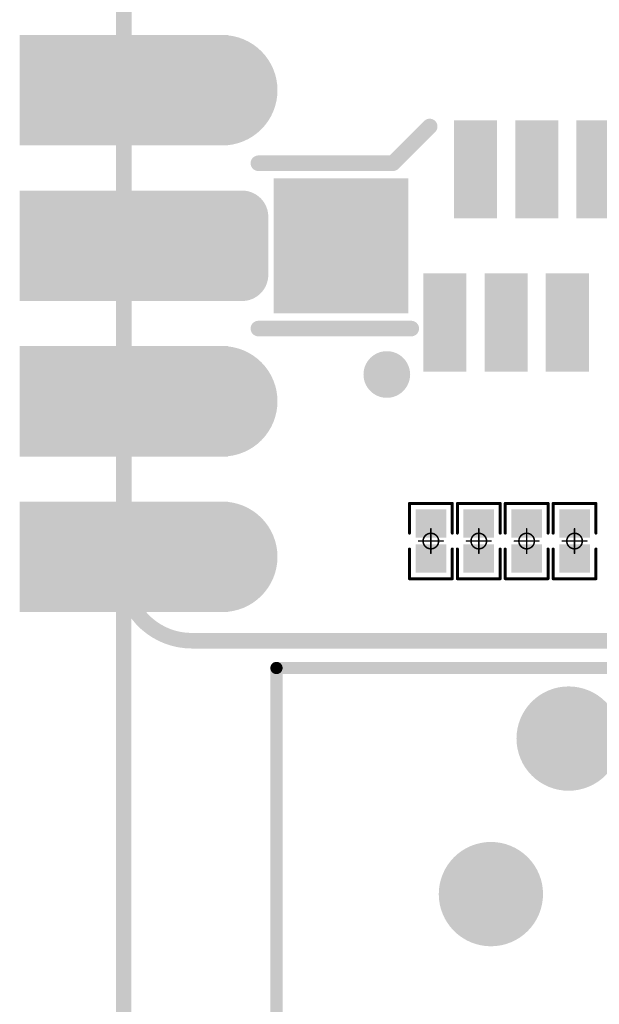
# Model space of a CAD drawing. Header units: millimetres. Extents: x 147.2 to 171.6, y 51.2 to 125.6.
# Tile 2 of 11: x 147.2 to 156.7, y 67.3 to 83.3. Entities that reach past the tile are written whole.
import ezdxf

# ---------------------------------------------------------------- set-up
doc = ezdxf.new("R2010")
doc.units = ezdxf.units.MM
for name, color, linetype in [('BottomLayer', 5, 'Continuous'), ('BottomSolder', 6, 'Continuous'), ('KeepOutLayer', 6, 'Continuous'), ('Mechanical1', 6, 'Continuous'), ('Mechanical15', 56, 'Continuous'), ('MidLayer1', 16, 'Continuous'), ('MidLayer2', 76, 'Continuous'), ('MidLayer3', 90, 'Continuous'), ('MidLayer4', 156, 'Continuous'), ('MultiLayer', 9, 'Continuous'), ('PadHoleLayer', 156, 'Continuous'), ('TopLayer', 1, 'Continuous'), ('TopOverlay', 2, 'Continuous'), ('TopPaste', 8, 'Continuous'), ('TopSolder', 216, 'Continuous')]:
    doc.layers.add(name, color=color, linetype=linetype)

# ---------------------------------------------------------------- blocks, each defined once
blk = doc.blocks.new('RJ45_9')
at = {"layer": 'BottomLayer', "const_width": 0.75}
for points in [[(6.879, 3.759, 1), (7.629, 3.759, 1)], [(9.419, 2.489, 1), (10.169, 2.489, 1)]]:
    blk.add_lwpolyline(points, format="xyb", close=True, dxfattribs=at)
at = {"layer": 'BottomSolder', "const_width": 0.852}
for points in [[(6.828, 3.759, 1), (7.68, 3.759, 1)], [(9.368, 2.489, 1), (10.22, 2.489, 1)]]:
    blk.add_lwpolyline(points, format="xyb", close=True, dxfattribs=at)
at = {"layer": 'MidLayer1', "const_width": 0.75}
for points in [[(6.879, 3.759, 1), (7.629, 3.759, 1)], [(9.419, 2.489, 1), (10.169, 2.489, 1)]]:
    blk.add_lwpolyline(points, format="xyb", close=True, dxfattribs=at)
at = {"layer": 'MidLayer2', "const_width": 0.75}
for points in [[(6.879, 3.759, 1), (7.629, 3.759, 1)], [(9.419, 2.489, 1), (10.169, 2.489, 1)]]:
    blk.add_lwpolyline(points, format="xyb", close=True, dxfattribs=at)
at = {"layer": 'MidLayer3', "const_width": 0.75}
for points in [[(6.879, 3.759, 1), (7.629, 3.759, 1)], [(9.419, 2.489, 1), (10.169, 2.489, 1)]]:
    blk.add_lwpolyline(points, format="xyb", close=True, dxfattribs=at)
at = {"layer": 'MidLayer4', "const_width": 0.75}
for points in [[(6.879, 3.759, 1), (7.629, 3.759, 1)], [(9.419, 2.489, 1), (10.169, 2.489, 1)]]:
    blk.add_lwpolyline(points, format="xyb", close=True, dxfattribs=at)
at = {"layer": 'MultiLayer', "const_width": 0.75}
for points in [[(6.879, 3.759, 1), (7.629, 3.759, 1)], [(9.419, 2.489, 1), (10.169, 2.489, 1)]]:
    blk.add_lwpolyline(points, format="xyb", close=True, dxfattribs=at)
at = {"layer": 'PadHoleLayer', "const_width": 0.5}
for points in [[(7.004, 3.759, 1), (7.504, 3.759, 1)], [(9.544, 2.489, 1), (10.044, 2.489, 1)]]:
    blk.add_lwpolyline(points, format="xyb", close=True, dxfattribs=at)
at = {"layer": 'TopLayer', "const_width": 0.75}
for points in [[(6.879, 3.759, 1), (7.629, 3.759, 1)], [(9.419, 2.489, 1), (10.169, 2.489, 1)]]:
    blk.add_lwpolyline(points, format="xyb", close=True, dxfattribs=at)
at = {"layer": 'TopOverlay', "const_width": 0.2}
for points in [[(-2.537, 7.264), (10.947, 7.264)], [(10.947, 7.264), (10.947, -8.738)]]:
    blk.add_lwpolyline(points, dxfattribs=at)
at = {"layer": 'TopOverlay', "const_width": 0.1}
blk.add_lwpolyline([(10.897, 7.264, 1), (10.997, 7.264, 1)], format="xyb", close=True, dxfattribs=at)
blk.add_lwpolyline([(10.897, 7.264, 1), (10.997, 7.264, 1)], format="xyb", close=True, dxfattribs=at)
at = {"layer": 'TopSolder', "const_width": 0.852}
for points in [[(6.828, 3.759, 1), (7.68, 3.759, 1)], [(9.368, 2.489, 1), (10.22, 2.489, 1)]]:
    blk.add_lwpolyline(points, format="xyb", close=True, dxfattribs=at)
blk = doc.blocks.new('P_________10')
at = {"layer": 'BottomLayer'}
for points, const_width in [([(-9.29, -16.51, 1), (-8.49, -16.51, 1)], 0.8), ([(-9.377, -18.575, 1), (-9.052, -18.575, 1)], 0.325), ([(-8.727, -18.575, 1), (-8.402, -18.575, 1)], 0.325), ([(-9.377, -19.525, 1), (-9.052, -19.525, 1)], 0.325), ([(-8.727, -19.525, 1), (-8.402, -19.525, 1)], 0.325), ([(-9.29, -21.59, 1), (-8.49, -21.59, 1)], 0.8), ([(-9.29, -24.13, 1), (-8.49, -24.13, 1)], 0.8)]:
    blk.add_lwpolyline(points, format="xyb", close=True, dxfattribs=dict(at, const_width=const_width))
for points in [[(-12.1, -17.31), (-8.9, -17.31), (-12.1, -15.71), (-8.9, -15.71)], [(-12.1, -19.85), (-8.9, -19.85), (-12.1, -18.25), (-8.9, -18.25)], [(-9.215, -18.25), (-9.215, -19.85), (-8.565, -18.25), (-8.565, -19.85)], [(-9.54, -18.575), (-9.54, -19.525), (-8.24, -18.575), (-8.24, -19.525)], [(-12.1, -22.39), (-8.9, -22.39), (-12.1, -20.79), (-8.9, -20.79)], [(-12.1, -24.93), (-8.9, -24.93), (-12.1, -23.33), (-8.9, -23.33)]]:
    blk.add_solid(points, dxfattribs=at)
at = {"layer": 'BottomSolder'}
for points, const_width in [([(-9.341, -16.51, 1), (-8.439, -16.51, 1)], 0.902), ([(-9.428, -18.575, 1), (-9.002, -18.575, 1)], 0.427), ([(-8.778, -18.575, 1), (-8.352, -18.575, 1)], 0.427), ([(-9.428, -19.525, 1), (-9.002, -19.525, 1)], 0.427), ([(-8.778, -19.525, 1), (-8.352, -19.525, 1)], 0.427), ([(-9.341, -21.59, 1), (-8.439, -21.59, 1)], 0.902), ([(-9.341, -24.13, 1), (-8.439, -24.13, 1)], 0.902)]:
    blk.add_lwpolyline(points, format="xyb", close=True, dxfattribs=dict(at, const_width=const_width))
for points in [[(-12.202, -17.412), (-8.798, -17.412), (-12.202, -15.608), (-8.798, -15.608)], [(-12.202, -19.952), (-8.798, -19.952), (-12.202, -18.148), (-8.798, -18.148)], [(-9.215, -18.148), (-9.215, -19.952), (-8.565, -18.148), (-8.565, -19.952)], [(-9.642, -18.575), (-9.642, -19.525), (-8.138, -18.575), (-8.138, -19.525)], [(-12.202, -22.492), (-8.798, -22.492), (-12.202, -20.688), (-8.798, -20.688)], [(-12.202, -25.032), (-8.798, -25.032), (-12.202, -23.228), (-8.798, -23.228)]]:
    blk.add_solid(points, dxfattribs=at)
at = {"layer": 'Mechanical1', "const_width": 0.254}
for points in [[(-10.5, -24.39), (-10.5, 24.5)], [(-9.39, -25.5), (9.5, -25.5)]]:
    blk.add_lwpolyline(points, dxfattribs=at)
at = {"layer": 'Mechanical1', "const_width": 0.127}
for points in [[(-10.563, -24.39, 1), (-10.436, -24.39, 1)], [(-10.563, -24.39, 1), (-10.436, -24.39, 1)], [(-9.453, -25.5, 1), (-9.326, -25.5, 1)], [(-9.453, -25.5, 1), (-9.326, -25.5, 1)]]:
    blk.add_lwpolyline(points, format="xyb", close=True, dxfattribs=at)
at = {"layer": 'Mechanical1', "const_width": 0.254}
blk.add_lwpolyline([(-9.39, -25.5, -0.414214), (-10.5, -24.39)], format="xyb", dxfattribs=at)
at = {"layer": 'MidLayer1'}
for points, const_width in [([(-9.29, -16.51, 1), (-8.49, -16.51, 1)], 0.8), ([(-9.377, -18.575, 1), (-9.052, -18.575, 1)], 0.325), ([(-8.727, -18.575, 1), (-8.402, -18.575, 1)], 0.325), ([(-9.377, -19.525, 1), (-9.052, -19.525, 1)], 0.325), ([(-8.727, -19.525, 1), (-8.402, -19.525, 1)], 0.325), ([(-9.29, -21.59, 1), (-8.49, -21.59, 1)], 0.8), ([(-9.29, -24.13, 1), (-8.49, -24.13, 1)], 0.8)]:
    blk.add_lwpolyline(points, format="xyb", close=True, dxfattribs=dict(at, const_width=const_width))
for points in [[(-12.1, -17.31), (-8.9, -17.31), (-12.1, -15.71), (-8.9, -15.71)], [(-12.1, -19.85), (-8.9, -19.85), (-12.1, -18.25), (-8.9, -18.25)], [(-9.215, -18.25), (-9.215, -19.85), (-8.565, -18.25), (-8.565, -19.85)], [(-9.54, -18.575), (-9.54, -19.525), (-8.24, -18.575), (-8.24, -19.525)], [(-12.1, -22.39), (-8.9, -22.39), (-12.1, -20.79), (-8.9, -20.79)], [(-12.1, -24.93), (-8.9, -24.93), (-12.1, -23.33), (-8.9, -23.33)]]:
    blk.add_solid(points, dxfattribs=at)
at = {"layer": 'MidLayer2'}
for points, const_width in [([(-9.29, -16.51, 1), (-8.49, -16.51, 1)], 0.8), ([(-9.377, -18.575, 1), (-9.052, -18.575, 1)], 0.325), ([(-8.727, -18.575, 1), (-8.402, -18.575, 1)], 0.325), ([(-9.377, -19.525, 1), (-9.052, -19.525, 1)], 0.325), ([(-8.727, -19.525, 1), (-8.402, -19.525, 1)], 0.325), ([(-9.29, -21.59, 1), (-8.49, -21.59, 1)], 0.8), ([(-9.29, -24.13, 1), (-8.49, -24.13, 1)], 0.8)]:
    blk.add_lwpolyline(points, format="xyb", close=True, dxfattribs=dict(at, const_width=const_width))
for points in [[(-12.1, -17.31), (-8.9, -17.31), (-12.1, -15.71), (-8.9, -15.71)], [(-12.1, -19.85), (-8.9, -19.85), (-12.1, -18.25), (-8.9, -18.25)], [(-9.215, -18.25), (-9.215, -19.85), (-8.565, -18.25), (-8.565, -19.85)], [(-9.54, -18.575), (-9.54, -19.525), (-8.24, -18.575), (-8.24, -19.525)], [(-12.1, -22.39), (-8.9, -22.39), (-12.1, -20.79), (-8.9, -20.79)], [(-12.1, -24.93), (-8.9, -24.93), (-12.1, -23.33), (-8.9, -23.33)]]:
    blk.add_solid(points, dxfattribs=at)
at = {"layer": 'MidLayer3'}
for points, const_width in [([(-9.29, -16.51, 1), (-8.49, -16.51, 1)], 0.8), ([(-9.377, -18.575, 1), (-9.052, -18.575, 1)], 0.325), ([(-8.727, -18.575, 1), (-8.402, -18.575, 1)], 0.325), ([(-9.377, -19.525, 1), (-9.052, -19.525, 1)], 0.325), ([(-8.727, -19.525, 1), (-8.402, -19.525, 1)], 0.325), ([(-9.29, -21.59, 1), (-8.49, -21.59, 1)], 0.8), ([(-9.29, -24.13, 1), (-8.49, -24.13, 1)], 0.8)]:
    blk.add_lwpolyline(points, format="xyb", close=True, dxfattribs=dict(at, const_width=const_width))
for points in [[(-12.1, -17.31), (-8.9, -17.31), (-12.1, -15.71), (-8.9, -15.71)], [(-12.1, -19.85), (-8.9, -19.85), (-12.1, -18.25), (-8.9, -18.25)], [(-9.215, -18.25), (-9.215, -19.85), (-8.565, -18.25), (-8.565, -19.85)], [(-9.54, -18.575), (-9.54, -19.525), (-8.24, -18.575), (-8.24, -19.525)], [(-12.1, -22.39), (-8.9, -22.39), (-12.1, -20.79), (-8.9, -20.79)], [(-12.1, -24.93), (-8.9, -24.93), (-12.1, -23.33), (-8.9, -23.33)]]:
    blk.add_solid(points, dxfattribs=at)
at = {"layer": 'MidLayer4'}
for points, const_width in [([(-9.29, -16.51, 1), (-8.49, -16.51, 1)], 0.8), ([(-9.377, -18.575, 1), (-9.052, -18.575, 1)], 0.325), ([(-8.727, -18.575, 1), (-8.402, -18.575, 1)], 0.325), ([(-9.377, -19.525, 1), (-9.052, -19.525, 1)], 0.325), ([(-8.727, -19.525, 1), (-8.402, -19.525, 1)], 0.325), ([(-9.29, -21.59, 1), (-8.49, -21.59, 1)], 0.8), ([(-9.29, -24.13, 1), (-8.49, -24.13, 1)], 0.8)]:
    blk.add_lwpolyline(points, format="xyb", close=True, dxfattribs=dict(at, const_width=const_width))
for points in [[(-12.1, -17.31), (-8.9, -17.31), (-12.1, -15.71), (-8.9, -15.71)], [(-12.1, -19.85), (-8.9, -19.85), (-12.1, -18.25), (-8.9, -18.25)], [(-9.215, -18.25), (-9.215, -19.85), (-8.565, -18.25), (-8.565, -19.85)], [(-9.54, -18.575), (-9.54, -19.525), (-8.24, -18.575), (-8.24, -19.525)], [(-12.1, -22.39), (-8.9, -22.39), (-12.1, -20.79), (-8.9, -20.79)], [(-12.1, -24.93), (-8.9, -24.93), (-12.1, -23.33), (-8.9, -23.33)]]:
    blk.add_solid(points, dxfattribs=at)
at = {"layer": 'MultiLayer'}
for points, const_width in [([(-9.29, -16.51, 1), (-8.49, -16.51, 1)], 0.8), ([(-9.377, -18.575, 1), (-9.052, -18.575, 1)], 0.325), ([(-8.727, -18.575, 1), (-8.402, -18.575, 1)], 0.325), ([(-9.377, -19.525, 1), (-9.052, -19.525, 1)], 0.325), ([(-8.727, -19.525, 1), (-8.402, -19.525, 1)], 0.325), ([(-9.29, -21.59, 1), (-8.49, -21.59, 1)], 0.8), ([(-9.29, -24.13, 1), (-8.49, -24.13, 1)], 0.8)]:
    blk.add_lwpolyline(points, format="xyb", close=True, dxfattribs=dict(at, const_width=const_width))
for points in [[(-12.1, -17.31), (-8.9, -17.31), (-12.1, -15.71), (-8.9, -15.71)], [(-12.1, -19.85), (-8.9, -19.85), (-12.1, -18.25), (-8.9, -18.25)], [(-9.215, -18.25), (-9.215, -19.85), (-8.565, -18.25), (-8.565, -19.85)], [(-9.54, -18.575), (-9.54, -19.525), (-8.24, -18.575), (-8.24, -19.525)], [(-12.1, -22.39), (-8.9, -22.39), (-12.1, -20.79), (-8.9, -20.79)], [(-12.1, -24.93), (-8.9, -24.93), (-12.1, -23.33), (-8.9, -23.33)]]:
    blk.add_solid(points, dxfattribs=at)
at = {"layer": 'PadHoleLayer', "const_width": 0.5}
for points in [[(-10.75, -16.51, 1), (-10.25, -16.51, 1)], [(-9.14, -16.51, 1), (-8.64, -16.51, 1)], [(-10.75, -19.05, 1), (-10.25, -19.05, 1)], [(-9.14, -19.05, 1), (-8.64, -19.05, 1)], [(-10.75, -21.59, 1), (-10.25, -21.59, 1)], [(-9.14, -21.59, 1), (-8.64, -21.59, 1)], [(-10.75, -24.13, 1), (-10.25, -24.13, 1)], [(-9.14, -24.13, 1), (-8.64, -24.13, 1)]]:
    blk.add_lwpolyline(points, format="xyb", close=True, dxfattribs=at)
at = {"layer": 'TopLayer'}
for points, const_width in [([(-9.29, -16.51, 1), (-8.49, -16.51, 1)], 0.8), ([(-9.377, -18.575, 1), (-9.052, -18.575, 1)], 0.325), ([(-8.727, -18.575, 1), (-8.402, -18.575, 1)], 0.325), ([(-9.377, -19.525, 1), (-9.052, -19.525, 1)], 0.325), ([(-8.727, -19.525, 1), (-8.402, -19.525, 1)], 0.325), ([(-9.29, -21.59, 1), (-8.49, -21.59, 1)], 0.8), ([(-9.29, -24.13, 1), (-8.49, -24.13, 1)], 0.8)]:
    blk.add_lwpolyline(points, format="xyb", close=True, dxfattribs=dict(at, const_width=const_width))
for points in [[(-12.1, -17.31), (-8.9, -17.31), (-12.1, -15.71), (-8.9, -15.71)], [(-12.1, -19.85), (-8.9, -19.85), (-12.1, -18.25), (-8.9, -18.25)], [(-9.215, -18.25), (-9.215, -19.85), (-8.565, -18.25), (-8.565, -19.85)], [(-9.54, -18.575), (-9.54, -19.525), (-8.24, -18.575), (-8.24, -19.525)], [(-12.1, -22.39), (-8.9, -22.39), (-12.1, -20.79), (-8.9, -20.79)], [(-12.1, -24.93), (-8.9, -24.93), (-12.1, -23.33), (-8.9, -23.33)]]:
    blk.add_solid(points, dxfattribs=at)
at = {"layer": 'TopSolder'}
for points, const_width in [([(-9.341, -16.51, 1), (-8.439, -16.51, 1)], 0.902), ([(-9.428, -18.575, 1), (-9.002, -18.575, 1)], 0.427), ([(-8.778, -18.575, 1), (-8.352, -18.575, 1)], 0.427), ([(-9.428, -19.525, 1), (-9.002, -19.525, 1)], 0.427), ([(-8.778, -19.525, 1), (-8.352, -19.525, 1)], 0.427), ([(-9.341, -21.59, 1), (-8.439, -21.59, 1)], 0.902), ([(-9.341, -24.13, 1), (-8.439, -24.13, 1)], 0.902)]:
    blk.add_lwpolyline(points, format="xyb", close=True, dxfattribs=dict(at, const_width=const_width))
for points in [[(-12.202, -17.412), (-8.798, -17.412), (-12.202, -15.608), (-8.798, -15.608)], [(-12.202, -19.952), (-8.798, -19.952), (-12.202, -18.148), (-8.798, -18.148)], [(-9.215, -18.148), (-9.215, -19.952), (-8.565, -18.148), (-8.565, -19.952)], [(-9.642, -18.575), (-9.642, -19.525), (-8.138, -18.575), (-8.138, -19.525)], [(-12.202, -22.492), (-8.798, -22.492), (-12.202, -20.688), (-8.798, -20.688)], [(-12.202, -25.032), (-8.798, -25.032), (-12.202, -23.228), (-8.798, -23.228)]]:
    blk.add_solid(points, dxfattribs=at)
blk = doc.blocks.new('R0201_17')
at = {"layer": 'Mechanical15', "const_width": 0.0254}
for points in [[(0, -0.2), (0, 0.2)], [(0.2, 0), (-0.2, 0)]]:
    blk.add_lwpolyline(points, dxfattribs=at)
at = {"layer": 'Mechanical15'}
for points, const_width in [([(-0.006, 0.2, 1), (0.006, 0.2, 1)], 0.0127), ([(-0.206, 0, 1), (-0.194, 0, 1)], 0.0127), ([(0.127, 0, 1), (-0.127, 0, 1)], 0.0254), ([(-0.133, 0, 1), (-0.121, 0, 1)], 0.0127), ([(0.121, 0, 1), (0.133, 0, 1)], 0.0127), ([(0.194, 0, 1), (0.206, 0, 1)], 0.0127), ([(-0.006, -0.2, 1), (0.006, -0.2, 1)], 0.0127)]:
    blk.add_lwpolyline(points, format="xyb", close=True, dxfattribs=dict(at, const_width=const_width))
at = {"layer": 'TopLayer'}
for points in [[(-0.465, -0.2), (-0.105, -0.2), (-0.465, 0.2), (-0.105, 0.2)], [(0.105, -0.2), (0.465, -0.2), (0.105, 0.2), (0.465, 0.2)]]:
    blk.add_solid(points, dxfattribs=at)
at = {"layer": 'TopOverlay', "const_width": 0.05}
for points in [[(-0.615, -0.35), (-0.615, 0.35)], [(-0.13, 0.35), (-0.615, 0.35)], [(0.615, 0.35), (0.13, 0.35)], [(0.615, -0.35), (0.615, 0.35)], [(-0.13, -0.35), (-0.615, -0.35)], [(0.615, -0.35), (0.13, -0.35)]]:
    blk.add_lwpolyline(points, dxfattribs=at)
at = {"layer": 'TopOverlay', "const_width": 0.025}
for points in [[(-0.627, 0.35, 1), (-0.603, 0.35, 1)], [(-0.627, 0.35, 1), (-0.603, 0.35, 1)], [(-0.142, 0.35, 1), (-0.118, 0.35, 1)], [(0.118, 0.35, 1), (0.142, 0.35, 1)], [(0.603, 0.35, 1), (0.627, 0.35, 1)], [(0.603, 0.35, 1), (0.627, 0.35, 1)], [(-0.627, -0.35, 1), (-0.603, -0.35, 1)], [(-0.627, -0.35, 1), (-0.603, -0.35, 1)], [(-0.142, -0.35, 1), (-0.118, -0.35, 1)], [(0.118, -0.35, 1), (0.142, -0.35, 1)], [(0.603, -0.35, 1), (0.627, -0.35, 1)], [(0.603, -0.35, 1), (0.627, -0.35, 1)]]:
    blk.add_lwpolyline(points, format="xyb", close=True, dxfattribs=at)
at = {"layer": 'TopPaste'}
for points in [[(-0.465, -0.2), (-0.105, -0.2), (-0.465, 0.2), (-0.105, 0.2)], [(0.105, -0.2), (0.465, -0.2), (0.105, 0.2), (0.465, 0.2)]]:
    blk.add_solid(points, dxfattribs=at)
at = {"layer": 'TopSolder'}
for points in [[(-0.516, -0.251), (-0.054, -0.251), (-0.516, 0.251), (-0.054, 0.251)], [(0.054, -0.251), (0.516, -0.251), (0.054, 0.251), (0.516, 0.251)]]:
    blk.add_solid(points, dxfattribs=at)
blk = doc.blocks.new('R0201_20')
at = {"layer": 'Mechanical15', "const_width": 0.0254}
for points in [[(0, -0.2), (0, 0.2)], [(0.2, 0), (-0.2, 0)]]:
    blk.add_lwpolyline(points, dxfattribs=at)
at = {"layer": 'Mechanical15'}
for points, const_width in [([(-0.006, 0.2, 1), (0.006, 0.2, 1)], 0.0127), ([(-0.206, 0, 1), (-0.194, 0, 1)], 0.0127), ([(0.127, 0, 1), (-0.127, 0, 1)], 0.0254), ([(-0.133, 0, 1), (-0.121, 0, 1)], 0.0127), ([(0.121, 0, 1), (0.133, 0, 1)], 0.0127), ([(0.194, 0, 1), (0.206, 0, 1)], 0.0127), ([(-0.006, -0.2, 1), (0.006, -0.2, 1)], 0.0127)]:
    blk.add_lwpolyline(points, format="xyb", close=True, dxfattribs=dict(at, const_width=const_width))
at = {"layer": 'TopLayer'}
for points in [[(-0.465, -0.2), (-0.105, -0.2), (-0.465, 0.2), (-0.105, 0.2)], [(0.105, -0.2), (0.465, -0.2), (0.105, 0.2), (0.465, 0.2)]]:
    blk.add_solid(points, dxfattribs=at)
at = {"layer": 'TopOverlay', "const_width": 0.05}
for points in [[(-0.615, -0.35), (-0.615, 0.35)], [(-0.13, 0.35), (-0.615, 0.35)], [(0.615, 0.35), (0.13, 0.35)], [(0.615, -0.35), (0.615, 0.35)], [(-0.13, -0.35), (-0.615, -0.35)], [(0.615, -0.35), (0.13, -0.35)]]:
    blk.add_lwpolyline(points, dxfattribs=at)
at = {"layer": 'TopOverlay', "const_width": 0.025}
for points in [[(-0.627, 0.35, 1), (-0.603, 0.35, 1)], [(-0.627, 0.35, 1), (-0.603, 0.35, 1)], [(-0.142, 0.35, 1), (-0.118, 0.35, 1)], [(0.118, 0.35, 1), (0.142, 0.35, 1)], [(0.603, 0.35, 1), (0.627, 0.35, 1)], [(0.603, 0.35, 1), (0.627, 0.35, 1)], [(-0.627, -0.35, 1), (-0.603, -0.35, 1)], [(-0.627, -0.35, 1), (-0.603, -0.35, 1)], [(-0.142, -0.35, 1), (-0.118, -0.35, 1)], [(0.118, -0.35, 1), (0.142, -0.35, 1)], [(0.603, -0.35, 1), (0.627, -0.35, 1)], [(0.603, -0.35, 1), (0.627, -0.35, 1)]]:
    blk.add_lwpolyline(points, format="xyb", close=True, dxfattribs=at)
at = {"layer": 'TopPaste'}
for points in [[(-0.465, -0.2), (-0.105, -0.2), (-0.465, 0.2), (-0.105, 0.2)], [(0.105, -0.2), (0.465, -0.2), (0.105, 0.2), (0.465, 0.2)]]:
    blk.add_solid(points, dxfattribs=at)
at = {"layer": 'TopSolder'}
for points in [[(-0.516, -0.251), (-0.054, -0.251), (-0.516, 0.251), (-0.054, 0.251)], [(0.054, -0.251), (0.516, -0.251), (0.054, 0.251), (0.516, 0.251)]]:
    blk.add_solid(points, dxfattribs=at)
blk = doc.blocks.new('R0201_21')
at = {"layer": 'Mechanical15', "const_width": 0.0254}
for points in [[(0, -0.2), (0, 0.2)], [(0.2, 0), (-0.2, 0)]]:
    blk.add_lwpolyline(points, dxfattribs=at)
at = {"layer": 'Mechanical15'}
for points, const_width in [([(-0.006, 0.2, 1), (0.006, 0.2, 1)], 0.0127), ([(-0.206, 0, 1), (-0.194, 0, 1)], 0.0127), ([(0.127, 0, 1), (-0.127, 0, 1)], 0.0254), ([(-0.133, 0, 1), (-0.121, 0, 1)], 0.0127), ([(0.121, 0, 1), (0.133, 0, 1)], 0.0127), ([(0.194, 0, 1), (0.206, 0, 1)], 0.0127), ([(-0.006, -0.2, 1), (0.006, -0.2, 1)], 0.0127)]:
    blk.add_lwpolyline(points, format="xyb", close=True, dxfattribs=dict(at, const_width=const_width))
at = {"layer": 'TopLayer'}
for points in [[(-0.465, -0.2), (-0.105, -0.2), (-0.465, 0.2), (-0.105, 0.2)], [(0.105, -0.2), (0.465, -0.2), (0.105, 0.2), (0.465, 0.2)]]:
    blk.add_solid(points, dxfattribs=at)
at = {"layer": 'TopOverlay', "const_width": 0.05}
for points in [[(-0.615, -0.35), (-0.615, 0.35)], [(-0.13, 0.35), (-0.615, 0.35)], [(0.615, 0.35), (0.13, 0.35)], [(0.615, -0.35), (0.615, 0.35)], [(-0.13, -0.35), (-0.615, -0.35)], [(0.615, -0.35), (0.13, -0.35)]]:
    blk.add_lwpolyline(points, dxfattribs=at)
at = {"layer": 'TopOverlay', "const_width": 0.025}
for points in [[(-0.627, 0.35, 1), (-0.603, 0.35, 1)], [(-0.627, 0.35, 1), (-0.603, 0.35, 1)], [(-0.142, 0.35, 1), (-0.118, 0.35, 1)], [(0.118, 0.35, 1), (0.142, 0.35, 1)], [(0.603, 0.35, 1), (0.627, 0.35, 1)], [(0.603, 0.35, 1), (0.627, 0.35, 1)], [(-0.627, -0.35, 1), (-0.603, -0.35, 1)], [(-0.627, -0.35, 1), (-0.603, -0.35, 1)], [(-0.142, -0.35, 1), (-0.118, -0.35, 1)], [(0.118, -0.35, 1), (0.142, -0.35, 1)], [(0.603, -0.35, 1), (0.627, -0.35, 1)], [(0.603, -0.35, 1), (0.627, -0.35, 1)]]:
    blk.add_lwpolyline(points, format="xyb", close=True, dxfattribs=at)
at = {"layer": 'TopPaste'}
for points in [[(-0.465, -0.2), (-0.105, -0.2), (-0.465, 0.2), (-0.105, 0.2)], [(0.105, -0.2), (0.465, -0.2), (0.105, 0.2), (0.465, 0.2)]]:
    blk.add_solid(points, dxfattribs=at)
at = {"layer": 'TopSolder'}
for points in [[(-0.516, -0.251), (-0.054, -0.251), (-0.516, 0.251), (-0.054, 0.251)], [(0.054, -0.251), (0.516, -0.251), (0.054, 0.251), (0.516, 0.251)]]:
    blk.add_solid(points, dxfattribs=at)
blk = doc.blocks.new('R0201_22')
at = {"layer": 'Mechanical15', "const_width": 0.0254}
for points in [[(0, -0.2), (0, 0.2)], [(0.2, 0), (-0.2, 0)]]:
    blk.add_lwpolyline(points, dxfattribs=at)
at = {"layer": 'Mechanical15'}
for points, const_width in [([(-0.006, 0.2, 1), (0.006, 0.2, 1)], 0.0127), ([(-0.206, 0, 1), (-0.194, 0, 1)], 0.0127), ([(0.127, 0, 1), (-0.127, 0, 1)], 0.0254), ([(-0.133, 0, 1), (-0.121, 0, 1)], 0.0127), ([(0.121, 0, 1), (0.133, 0, 1)], 0.0127), ([(0.194, 0, 1), (0.206, 0, 1)], 0.0127), ([(-0.006, -0.2, 1), (0.006, -0.2, 1)], 0.0127)]:
    blk.add_lwpolyline(points, format="xyb", close=True, dxfattribs=dict(at, const_width=const_width))
at = {"layer": 'TopLayer'}
for points in [[(-0.465, -0.2), (-0.105, -0.2), (-0.465, 0.2), (-0.105, 0.2)], [(0.105, -0.2), (0.465, -0.2), (0.105, 0.2), (0.465, 0.2)]]:
    blk.add_solid(points, dxfattribs=at)
at = {"layer": 'TopOverlay', "const_width": 0.05}
for points in [[(-0.615, -0.35), (-0.615, 0.35)], [(-0.13, 0.35), (-0.615, 0.35)], [(0.615, 0.35), (0.13, 0.35)], [(0.615, -0.35), (0.615, 0.35)], [(-0.13, -0.35), (-0.615, -0.35)], [(0.615, -0.35), (0.13, -0.35)]]:
    blk.add_lwpolyline(points, dxfattribs=at)
at = {"layer": 'TopOverlay', "const_width": 0.025}
for points in [[(-0.627, 0.35, 1), (-0.603, 0.35, 1)], [(-0.627, 0.35, 1), (-0.603, 0.35, 1)], [(-0.142, 0.35, 1), (-0.118, 0.35, 1)], [(0.118, 0.35, 1), (0.142, 0.35, 1)], [(0.603, 0.35, 1), (0.627, 0.35, 1)], [(0.603, 0.35, 1), (0.627, 0.35, 1)], [(-0.627, -0.35, 1), (-0.603, -0.35, 1)], [(-0.627, -0.35, 1), (-0.603, -0.35, 1)], [(-0.142, -0.35, 1), (-0.118, -0.35, 1)], [(0.118, -0.35, 1), (0.142, -0.35, 1)], [(0.603, -0.35, 1), (0.627, -0.35, 1)], [(0.603, -0.35, 1), (0.627, -0.35, 1)]]:
    blk.add_lwpolyline(points, format="xyb", close=True, dxfattribs=at)
at = {"layer": 'TopPaste'}
for points in [[(-0.465, -0.2), (-0.105, -0.2), (-0.465, 0.2), (-0.105, 0.2)], [(0.105, -0.2), (0.465, -0.2), (0.105, 0.2), (0.465, 0.2)]]:
    blk.add_solid(points, dxfattribs=at)
at = {"layer": 'TopSolder'}
for points in [[(-0.516, -0.251), (-0.054, -0.251), (-0.516, 0.251), (-0.054, 0.251)], [(0.054, -0.251), (0.516, -0.251), (0.054, 0.251), (0.516, 0.251)]]:
    blk.add_solid(points, dxfattribs=at)
blk = doc.blocks.new('FPC0_5_SMD_22PIN_2_27')
at = {"layer": 'TopLayer'}
for points in [[(-4.5, 1.95), (-5, 1.95), (-4.5, 0.55), (-5, 0.55)], [(-3.5, 1.95), (-4, 1.95), (-3.5, 0.55), (-4, 0.55)], [(-2.5, 1.95), (-3, 1.95), (-2.5, 0.55), (-3, 0.55)], [(-1.5, 1.95), (-2, 1.95), (-1.5, 0.55), (-2, 0.55)], [(-0.5, 1.95), (-1, 1.95), (-0.5, 0.55), (-1, 0.55)], [(0.5, 1.95), (0, 1.95), (0.5, 0.55), (0, 0.55)], [(1.5, 1.95), (1, 1.95), (1.5, 0.55), (1, 0.55)], [(2.5, 1.95), (2, 1.95), (2.5, 0.55), (2, 0.55)], [(3.5, 1.95), (3, 1.95), (3.5, 0.55), (3, 0.55)], [(4.5, 1.95), (4, 1.95), (4.5, 0.55), (4, 0.55)], [(5.5, 1.95), (5, 1.95), (5.5, 0.55), (5, 0.55)], [(-5.95, 1), (-7.95, 1), (-5.95, -1), (-7.95, -1)], [(5.95, -1), (7.95, -1), (5.95, 1), (7.95, 1)], [(-5, -0.55), (-5.5, -0.55), (-5, -1.95), (-5.5, -1.95)], [(-4, -0.55), (-4.5, -0.55), (-4, -1.95), (-4.5, -1.95)], [(-3, -0.55), (-3.5, -0.55), (-3, -1.95), (-3.5, -1.95)], [(-2, -0.55), (-2.5, -0.55), (-2, -1.95), (-2.5, -1.95)], [(-1, -0.55), (-1.5, -0.55), (-1, -1.95), (-1.5, -1.95)], [(0, -0.55), (-0.5, -0.55), (0, -1.95), (-0.5, -1.95)], [(1, -0.55), (0.5, -0.55), (1, -1.95), (0.5, -1.95)], [(2, -0.55), (1.5, -0.55), (2, -1.95), (1.5, -1.95)], [(3, -0.55), (2.5, -0.55), (3, -1.95), (2.5, -1.95)], [(4, -0.55), (3.5, -0.55), (4, -1.95), (3.5, -1.95)], [(5, -0.55), (4.5, -0.55), (5, -1.95), (4.5, -1.95)]]:
    blk.add_solid(points, dxfattribs=at)
at = {"layer": 'TopOverlay', "const_width": 0.254}
for points in [[(-6.1, 1.35), (-5.5, 1.95)], [(5.85, 1.95), (6.45, 1.35)], [(-8.3, 1.35), (-6.1, 1.35)], [(6.45, 1.35), (8.3, 1.35)], [(-8.3, -1.35), (-5.8, -1.35)], [(5.3, -1.35), (8.3, -1.35)]]:
    blk.add_lwpolyline(points, dxfattribs=at)
at = {"layer": 'TopOverlay'}
for points, const_width in [([(-5.563, 1.95, 1), (-5.436, 1.95, 1)], 0.127), ([(5.787, 1.95, 1), (5.914, 1.95, 1)], 0.127), ([(-8.363, 1.35, 1), (-8.236, 1.35, 1)], 0.127), ([(-6.164, 1.35, 1), (-6.037, 1.35, 1)], 0.127), ([(-6.164, 1.35, 1), (-6.037, 1.35, 1)], 0.127), ([(6.387, 1.35, 1), (6.514, 1.35, 1)], 0.127), ([(6.387, 1.35, 1), (6.514, 1.35, 1)], 0.127), ([(8.237, 1.35, 1), (8.364, 1.35, 1)], 0.127), ([(-8.363, -1.35, 1), (-8.236, -1.35, 1)], 0.127), ([(-5.864, -1.35, 1), (-5.737, -1.35, 1)], 0.127), ([(5.237, -1.35, 1), (5.364, -1.35, 1)], 0.127), ([(8.237, -1.35, 1), (8.364, -1.35, 1)], 0.127), ([(-6.01, -2.1, 1), (-6.391, -2.1, 1)], 0.381), ([(-6.486, -2.1, 1), (-6.295, -2.1, 1)], 0.191), ([(-6.105, -2.1, 1), (-5.914, -2.1, 1)], 0.191)]:
    blk.add_lwpolyline(points, format="xyb", close=True, dxfattribs=dict(at, const_width=const_width))
at = {"layer": 'TopPaste'}
for points in [[(-4.5, 1.95), (-5, 1.95), (-4.5, 0.55), (-5, 0.55)], [(-3.5, 1.95), (-4, 1.95), (-3.5, 0.55), (-4, 0.55)], [(-2.5, 1.95), (-3, 1.95), (-2.5, 0.55), (-3, 0.55)], [(-1.5, 1.95), (-2, 1.95), (-1.5, 0.55), (-2, 0.55)], [(-0.5, 1.95), (-1, 1.95), (-0.5, 0.55), (-1, 0.55)], [(0.5, 1.95), (0, 1.95), (0.5, 0.55), (0, 0.55)], [(1.5, 1.95), (1, 1.95), (1.5, 0.55), (1, 0.55)], [(2.5, 1.95), (2, 1.95), (2.5, 0.55), (2, 0.55)], [(3.5, 1.95), (3, 1.95), (3.5, 0.55), (3, 0.55)], [(4.5, 1.95), (4, 1.95), (4.5, 0.55), (4, 0.55)], [(5.5, 1.95), (5, 1.95), (5.5, 0.55), (5, 0.55)], [(-5.95, 1), (-7.95, 1), (-5.95, -1), (-7.95, -1)], [(5.95, -1), (7.95, -1), (5.95, 1), (7.95, 1)], [(-5, -0.55), (-5.5, -0.55), (-5, -1.95), (-5.5, -1.95)], [(-4, -0.55), (-4.5, -0.55), (-4, -1.95), (-4.5, -1.95)], [(-3, -0.55), (-3.5, -0.55), (-3, -1.95), (-3.5, -1.95)], [(-2, -0.55), (-2.5, -0.55), (-2, -1.95), (-2.5, -1.95)], [(-1, -0.55), (-1.5, -0.55), (-1, -1.95), (-1.5, -1.95)], [(0, -0.55), (-0.5, -0.55), (0, -1.95), (-0.5, -1.95)], [(1, -0.55), (0.5, -0.55), (1, -1.95), (0.5, -1.95)], [(2, -0.55), (1.5, -0.55), (2, -1.95), (1.5, -1.95)], [(3, -0.55), (2.5, -0.55), (3, -1.95), (2.5, -1.95)], [(4, -0.55), (3.5, -0.55), (4, -1.95), (3.5, -1.95)], [(5, -0.55), (4.5, -0.55), (5, -1.95), (4.5, -1.95)]]:
    blk.add_solid(points, dxfattribs=at)
at = {"layer": 'TopSolder'}
for points in [[(-4.398, 2.052), (-5.102, 2.052), (-4.398, 0.448), (-5.102, 0.448)], [(-3.398, 2.052), (-4.102, 2.052), (-3.398, 0.448), (-4.102, 0.448)], [(-2.398, 2.052), (-3.102, 2.052), (-2.398, 0.448), (-3.102, 0.448)], [(-1.398, 2.052), (-2.102, 2.052), (-1.398, 0.448), (-2.102, 0.448)], [(-0.398, 2.052), (-1.102, 2.052), (-0.398, 0.448), (-1.102, 0.448)], [(0.602, 2.052), (-0.102, 2.052), (0.602, 0.448), (-0.102, 0.448)], [(1.602, 2.052), (0.898, 2.052), (1.602, 0.448), (0.898, 0.448)], [(2.602, 2.052), (1.898, 2.052), (2.602, 0.448), (1.898, 0.448)], [(3.602, 2.052), (2.898, 2.052), (3.602, 0.448), (2.898, 0.448)], [(4.602, 2.052), (3.898, 2.052), (4.602, 0.448), (3.898, 0.448)], [(5.602, 2.052), (4.898, 2.052), (5.602, 0.448), (4.898, 0.448)], [(-5.848, 1.102), (-8.052, 1.102), (-5.848, -1.102), (-8.052, -1.102)], [(5.848, -1.102), (8.052, -1.102), (5.848, 1.102), (8.052, 1.102)], [(-4.898, -0.448), (-5.602, -0.448), (-4.898, -2.052), (-5.602, -2.052)], [(-3.898, -0.448), (-4.602, -0.448), (-3.898, -2.052), (-4.602, -2.052)], [(-2.898, -0.448), (-3.602, -0.448), (-2.898, -2.052), (-3.602, -2.052)], [(-1.898, -0.448), (-2.602, -0.448), (-1.898, -2.052), (-2.602, -2.052)], [(-0.898, -0.448), (-1.602, -0.448), (-0.898, -2.052), (-1.602, -2.052)], [(0.102, -0.448), (-0.602, -0.448), (0.102, -2.052), (-0.602, -2.052)], [(1.102, -0.448), (0.398, -0.448), (1.102, -2.052), (0.398, -2.052)], [(2.102, -0.448), (1.398, -0.448), (2.102, -2.052), (1.398, -2.052)], [(3.102, -0.448), (2.398, -0.448), (3.102, -2.052), (2.398, -2.052)], [(4.102, -0.448), (3.398, -0.448), (4.102, -2.052), (3.398, -2.052)], [(5.102, -0.448), (4.398, -0.448), (5.102, -2.052), (4.398, -2.052)]]:
    blk.add_solid(points, dxfattribs=at)

msp = doc.modelspace()

# ---------------------------------------------------------------- linework, layer by layer
at = {"layer": 'KeepOutLayer', "const_width": 0.254}
for points in [[(148.885, 74.312), (148.885, 123.202)], [(148.885, 53.202), (148.885, 74.312)]]:
    msp.add_lwpolyline(points, dxfattribs=at)
at = {"layer": 'KeepOutLayer', "const_width": 0.127}
msp.add_lwpolyline([(148.822, 74.312, 1), (148.949, 74.312, 1)], format="xyb", close=True, dxfattribs=at)
msp.add_lwpolyline([(148.822, 74.312, 1), (148.949, 74.312, 1)], format="xyb", close=True, dxfattribs=at)

# ---------------------------------------------------------------- block references
for name, p in [('P_________10', (159.386, 98.704)), ('FPC0_5_SMD_22PIN_2_27', (159.385, 79.652))]:
    msp.add_blockref(name, p)
for name, p, rotation in [('R0201_22', (153.905, 74.832), 90), ('R0201_21', (154.688, 74.832), 90), ('R0201_20', (155.47, 74.832), 90), ('R0201_17', (156.253, 74.832), 90), ('RJ45_9', (158.645, 61.812), 89.99999999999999)]:
    msp.add_blockref(name, p, dxfattribs=dict(rotation=rotation))

doc.saveas('drawing.dxf')
